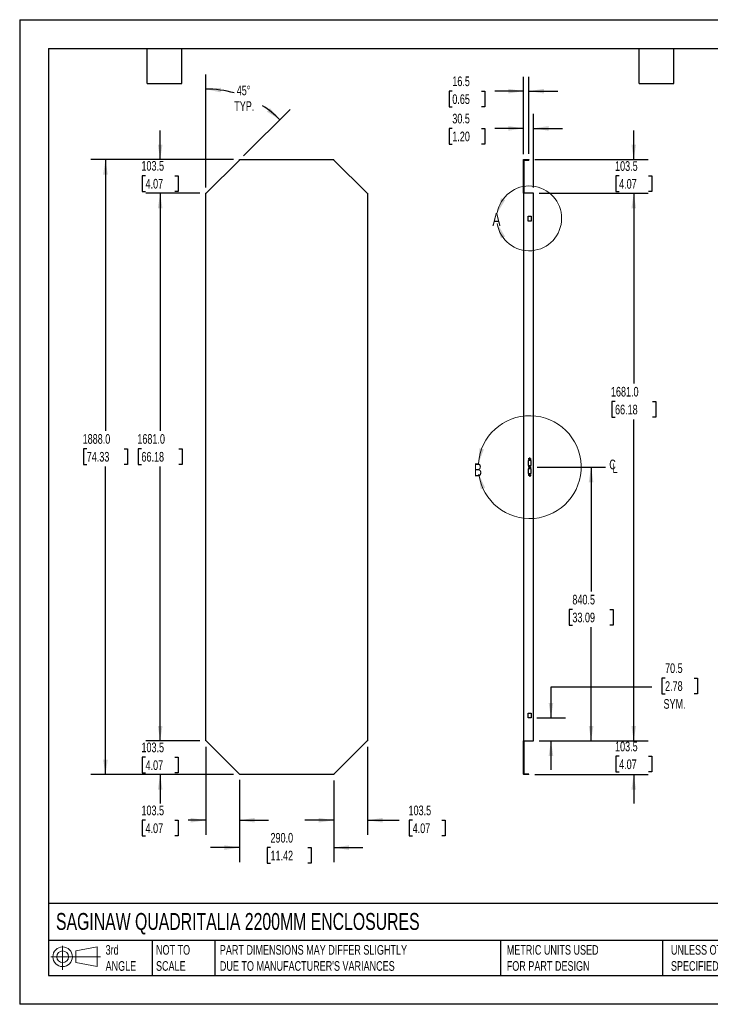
# Model space of a CAD drawing. Header units: millimetres. Extents: x 0 to 3912, y 0 to 3023.
# Tile 1 of 2: x 0 to 2121, y 0 to 3023. Entities that reach past the tile are written whole.
import ezdxf

# ---------------------------------------------------------------- set-up
doc = ezdxf.new("R2010")
doc.units = ezdxf.units.MM
doc.header["$LTSCALE"] = 14
doc.linetypes.add('CENTERX2', pattern=[20.32, 12.7, -2.54, 2.54, -2.54])
doc.layers.add('CENTER', color=40, linetype='CENTERX2')
doc.layers.add('DIMENSIONS', color=140, linetype='Continuous', lineweight=25)
doc.layers.add('TEXT', color=140, linetype='Continuous', lineweight=25)
doc.styles.add('SLDTEXTSTYLE0', font='TXT', dxfattribs={"width": 0.7})
doc.dimstyles.new('SLDDIMSTYLE0', dxfattribs={"dimtxt": 30.212109, "dimasz": 46.228, "dimexe": 0, "dimexo": 0.0625, "dimgap": 7.553027, "dimtad": 0, "dimtih": 1, "dimtoh": 1, "dimdec": 4, "dimlfac": 14, "dimzin": 12, "dimdsep": 46, "dimtxsty": 'SLDTEXTSTYLE0', "dimsah": 1, "dimcen": 0.09, "dimadec": 0, "dimazin": 3, "dimtfac": 1, "dimtdec": 0, "dimtofl": 0, "dimtmove": 0, "dimatfit": 3, "dimfxl": 0, "dimfrac": 2, "dimtolj": 1, "dimtzin": 12, "dimarcsym": 0})
doc.dimstyles.new('SLDDIMSTYLE1', dxfattribs={"dimtxt": 30.212109, "dimasz": 46.228, "dimexe": 0, "dimexo": 0.0625, "dimgap": 7.553027, "dimtad": 0, "dimtih": 1, "dimtoh": 1, "dimdec": 1, "dimrnd": 1e-09, "dimzin": 12, "dimdsep": 46, "dimtxsty": 'SLDTEXTSTYLE0', "dimsah": 1, "dimcen": 0.09, "dimadec": 0, "dimazin": 3, "dimtfac": 1, "dimtdec": 1, "dimtmove": 0, "dimatfit": 0, "dimfxl": 0, "dimfrac": 2, "dimtolj": 1, "dimtzin": 12, "dimarcsym": 0})
doc.dimstyles.new('SLDDIMSTYLE2', dxfattribs={"dimtxt": 30.212109, "dimasz": 46.228, "dimexe": 0, "dimexo": 0.0625, "dimgap": 7.553027, "dimtad": 0, "dimtih": 1, "dimtoh": 1, "dimdec": 1, "dimrnd": 1e-09, "dimzin": 4, "dimdsep": 46, "dimtxsty": 'SLDTEXTSTYLE0', "dimsah": 1, "dimcen": 0.09, "dimadec": 0, "dimazin": 1, "dimtfac": 1, "dimtdec": 1, "dimtofl": 0, "dimtmove": 0, "dimatfit": 3, "dimfxl": 0, "dimfrac": 2, "dimtolj": 1, "dimtzin": 12, "dimarcsym": 0})
doc.dimstyles.new('SLDDIMSTYLE3', dxfattribs={"dimtxt": 30.212109, "dimasz": 46.228, "dimexe": 0, "dimexo": 0.0625, "dimgap": 7.553027, "dimtad": 0, "dimtih": 1, "dimtoh": 1, "dimdec": 1, "dimrnd": 1e-09, "dimzin": 4, "dimdsep": 46, "dimtxsty": 'SLDTEXTSTYLE0', "dimsah": 1, "dimcen": 0.09, "dimadec": 0, "dimazin": 1, "dimtfac": 1, "dimtdec": 1, "dimtmove": 0, "dimatfit": 0, "dimfxl": 0, "dimfrac": 2, "dimtolj": 1, "dimtzin": 12, "dimarcsym": 0})
doc.dimstyles.new('SLDDIMSTYLE4', dxfattribs={"dimtxt": 30.212109, "dimasz": 46.228, "dimexe": 0, "dimexo": 0.0625, "dimgap": 7.553027, "dimtad": 0, "dimtih": 1, "dimtoh": 1, "dimdec": 1, "dimrnd": 1e-09, "dimzin": 12, "dimdsep": 46, "dimtxsty": 'SLDTEXTSTYLE0', "dimsah": 1, "dimcen": 0.09, "dimadec": 0, "dimazin": 3, "dimtfac": 1, "dimtdec": 1, "dimtofl": 0, "dimtmove": 0, "dimatfit": 3, "dimfxl": 0, "dimfrac": 2, "dimtolj": 1, "dimtzin": 12, "dimarcsym": 0})

# ---------------------------------------------------------------- blocks, each defined once
blk = doc.blocks.new('Block11')
at = {"color": 7, "linetype": 'Continuous', "lineweight": 18}
for p, q in [((36.2, 74.3), (36.2, 0)), ((76.7, 58.3), (142.5, 70.4)), ((142.5, 70.4), (142.5, 10.2)), ((0, 40.3), (152.2, 40.3)), ((76.7, 22.3), (76.7, 58.3)), ((76.7, 22.3), (142.5, 10.2))]:
    blk.add_line(p, q, dxfattribs=at)
for radius in [30.1, 18]:
    blk.add_circle((36.2, 40.3), radius, dxfattribs=at)
blk = doc.blocks.new('Block12')
at = {"color": 7, "linetype": 'Continuous'}
blk.add_blockref('Block11', (0, 0), dxfattribs=at)
blk = doc.blocks.new('_D')
at = {"layer": 'DIMENSIONS'}
for p, q in [((571.5, 2507.4), (571.5, 2854.3)), ((687.5, 2604.2), (830.4, 2747))]:
    blk.add_line(p, q, dxfattribs=at)
for start, end in [(74.2144, 90), (45, 57.1761)]:
    blk.add_arc((571.5, 2488.1), 321.7, start, end, dxfattribs=at)
for points in [[(571.5, 2809.8), (617.1, 2799.4), (618.1, 2813.6)], [(798.9, 2715.6), (768.7, 2751.3), (759.3, 2740.5)]]:
    blk.add_solid(points, dxfattribs=at)
at = {"layer": 'DIMENSIONS', "char_height": 29.63, "attachment_point": 1, "style": 'SLDTEXTSTYLE0'}
for s, insert in [('45°', (666.6, 2820.2)), ('TYP.', (659, 2772.2))]:
    blk.add_mtext(s, dxfattribs=dict(at, insert=insert))
blk = doc.blocks.new('_D_1')
at = {"layer": 'DIMENSIONS'}
for p, q in [((431.5, 2593.1), (431.5, 2682)), ((657.2, 2593.1), (387, 2593.1)), ((386.6, 2543.8), (376.4, 2543.8)), ((376.4, 2543.8), (376.4, 2495.7)), ((476.3, 2543.8), (486.5, 2543.8)), ((486.5, 2543.8), (486.5, 2495.7)), ((376.4, 2495.7), (386.6, 2495.7)), ((553.7, 2489.6), (387, 2489.6)), ((431.5, 2489.6), (431.5, 2400.7)), ((486.5, 2495.7), (476.3, 2495.7))]:
    blk.add_line(p, q, dxfattribs=at)
for points in [[(431.5, 2593.1), (438.6, 2639.3), (424.3, 2639.3)], [(431.5, 2489.6), (424.3, 2443.4), (438.6, 2443.4)]]:
    blk.add_solid(points, dxfattribs=at)
at = {"layer": 'DIMENSIONS', "char_height": 29.63, "attachment_point": 1, "style": 'SLDTEXTSTYLE0'}
for s, insert in [('103.5', (374, 2588.7)), ('4.07', (386.6, 2533.9))]:
    blk.add_mtext(s, dxfattribs=dict(at, insert=insert))
blk = doc.blocks.new('_D_2')
at = {"layer": 'DIMENSIONS'}
for p, q in [((553.7, 2489.6), (387, 2489.6)), ((431.5, 2489.6), (431.5, 1760.3)), ((374, 1705.5), (363.8, 1705.5)), ((363.8, 1705.5), (363.8, 1657.5)), ((488.9, 1705.5), (499.1, 1705.5)), ((499.1, 1705.5), (499.1, 1657.5)), ((363.8, 1657.5), (374, 1657.5)), ((431.5, 808.6), (431.5, 1650.7)), ((499.1, 1657.5), (488.9, 1657.5)), ((553.7, 808.6), (387, 808.6))]:
    blk.add_line(p, q, dxfattribs=at)
for points in [[(431.5, 2489.6), (424.3, 2443.4), (438.6, 2443.4)], [(431.5, 808.6), (438.6, 854.8), (424.3, 854.8)]]:
    blk.add_solid(points, dxfattribs=at)
at = {"layer": 'DIMENSIONS', "char_height": 29.63, "attachment_point": 1, "style": 'SLDTEXTSTYLE0'}
for s, insert in [('1681.0', (361.4, 1750.4)), ('66.18', (374, 1695.7))]:
    blk.add_mtext(s, dxfattribs=dict(at, insert=insert))
blk = doc.blocks.new('_D_3')
at = {"layer": 'DIMENSIONS'}
for p, q in [((431.5, 808.6), (431.5, 897.5)), ((553.7, 808.6), (387, 808.6)), ((386.6, 758.7), (376.4, 758.7)), ((376.4, 758.7), (376.4, 710.7)), ((476.3, 758.7), (486.5, 758.7)), ((486.5, 758.7), (486.5, 710.7)), ((376.4, 710.7), (386.6, 710.7)), ((657.2, 705.1), (387, 705.1)), ((431.5, 705.1), (431.5, 616.2)), ((486.5, 710.7), (476.3, 710.7))]:
    blk.add_line(p, q, dxfattribs=at)
for points in [[(431.5, 808.6), (438.6, 854.8), (424.3, 854.8)], [(431.5, 705.1), (424.3, 658.9), (438.6, 658.9)]]:
    blk.add_solid(points, dxfattribs=at)
at = {"layer": 'DIMENSIONS', "char_height": 29.63, "attachment_point": 1, "style": 'SLDTEXTSTYLE0'}
for s, insert in [('103.5', (374, 803.6)), ('4.07', (386.6, 748.9))]:
    blk.add_mtext(s, dxfattribs=dict(at, insert=insert))
blk = doc.blocks.new('_D_4')
at = {"layer": 'DIMENSIONS'}
for p, q in [((657.2, 2593.1), (219, 2593.1)), ((263.5, 2593.1), (263.5, 1760.3)), ((206, 1705.5), (195.8, 1705.5)), ((195.8, 1705.5), (195.8, 1657.5)), ((320.9, 1705.5), (331.1, 1705.5)), ((331.1, 1705.5), (331.1, 1657.5)), ((195.8, 1657.5), (206, 1657.5)), ((263.5, 705.1), (263.5, 1650.7)), ((331.1, 1657.5), (320.9, 1657.5)), ((657.2, 705.1), (219, 705.1))]:
    blk.add_line(p, q, dxfattribs=at)
for points in [[(263.5, 2593.1), (256.3, 2546.9), (270.6, 2546.9)], [(263.5, 705.1), (270.6, 751.3), (256.3, 751.3)]]:
    blk.add_solid(points, dxfattribs=at)
at = {"layer": 'DIMENSIONS', "char_height": 29.63, "attachment_point": 1, "style": 'SLDTEXTSTYLE0'}
for s, insert in [('1888.0', (193.4, 1750.4)), ('74.33', (206, 1695.7))]:
    blk.add_mtext(s, dxfattribs=dict(at, insert=insert))
blk = doc.blocks.new('_D_5')
at = {"layer": 'DIMENSIONS'}
for p, q in [((571.5, 790.8), (571.5, 520.7)), ((675, 688.8), (675, 520.7)), ((386.6, 565.1), (376.4, 565.1)), ((376.4, 565.1), (376.4, 517.1)), ((476.3, 565.1), (486.5, 565.1)), ((486.5, 565.1), (486.5, 517.1)), ((571.5, 565.1), (517.3, 565.1)), ((675, 565.1), (763.9, 565.1)), ((376.4, 517.1), (386.6, 517.1)), ((486.5, 517.1), (476.3, 517.1))]:
    blk.add_line(p, q, dxfattribs=at)
for points in [[(571.5, 565.1), (525.2, 572.2), (525.2, 558)], [(675, 565.1), (721.2, 558), (721.2, 572.2)]]:
    blk.add_solid(points, dxfattribs=at)
at = {"layer": 'DIMENSIONS', "char_height": 29.63, "attachment_point": 1, "style": 'SLDTEXTSTYLE0'}
for s, insert in [('103.5', (374, 610.1)), ('4.07', (386.6, 555.3))]:
    blk.add_mtext(s, dxfattribs=dict(at, insert=insert))
blk = doc.blocks.new('_D_6')
at = {"layer": 'DIMENSIONS'}
for p, q in [((1068.5, 790.8), (1068.5, 520.7)), ((965, 687.3), (965, 520.7)), ((965, 565.1), (876.1, 565.1)), ((1068.5, 565.1), (1165.9, 565.1)), ((1206.9, 565.1), (1196.7, 565.1)), ((1196.7, 565.1), (1196.7, 517.1)), ((1296.6, 565.1), (1306.8, 565.1)), ((1306.8, 565.1), (1306.8, 517.1)), ((1196.7, 517.1), (1206.9, 517.1)), ((1306.8, 517.1), (1296.6, 517.1))]:
    blk.add_line(p, q, dxfattribs=at)
for points in [[(965, 565.1), (918.7, 572.2), (918.7, 558)], [(1068.5, 565.1), (1114.7, 558), (1114.7, 572.2)]]:
    blk.add_solid(points, dxfattribs=at)
at = {"layer": 'DIMENSIONS', "char_height": 29.63, "attachment_point": 1, "style": 'SLDTEXTSTYLE0'}
for s, insert in [('103.5', (1194.3, 610.1)), ('4.07', (1206.9, 555.3))]:
    blk.add_mtext(s, dxfattribs=dict(at, insert=insert))
blk = doc.blocks.new('_D_7')
at = {"layer": 'DIMENSIONS'}
for p, q in [((675, 687.3), (675, 436.7)), ((965, 687.3), (965, 436.7)), ((675, 481.1), (586.1, 481.1)), ((770.3, 481.1), (760.2, 481.1)), ((760.2, 481.1), (760.2, 433.1)), ((885.2, 481.1), (895.4, 481.1)), ((895.4, 481.1), (895.4, 433.1)), ((965, 481.1), (1053.9, 481.1)), ((760.2, 433.1), (770.3, 433.1)), ((895.4, 433.1), (885.2, 433.1))]:
    blk.add_line(p, q, dxfattribs=at)
for points in [[(675, 481.1), (628.7, 488.2), (628.7, 474)], [(965, 481.1), (1011.2, 474), (1011.2, 488.2)]]:
    blk.add_solid(points, dxfattribs=at)
at = {"layer": 'DIMENSIONS', "char_height": 29.63, "attachment_point": 1, "style": 'SLDTEXTSTYLE0'}
for s, insert in [('290.0', (770.3, 526.1)), ('11.42', (770.3, 471.3))]:
    blk.add_mtext(s, dxfattribs=dict(at, insert=insert))
blk = doc.blocks.new('_D_8')
at = {"layer": 'DIMENSIONS'}
for p, q in [((1547.4, 2610.9), (1547.4, 2847.7)), ((1563.9, 2610.9), (1563.9, 2847.7)), ((1328.7, 2803.3), (1318.6, 2803.3)), ((1318.6, 2803.3), (1318.6, 2755.3)), ((1418.5, 2803.3), (1428.7, 2803.3)), ((1428.7, 2803.3), (1428.7, 2755.3)), ((1547.4, 2803.3), (1459.4, 2803.3)), ((1563.9, 2803.3), (1652.8, 2803.3)), ((1318.6, 2755.3), (1328.7, 2755.3)), ((1428.7, 2755.3), (1418.5, 2755.3))]:
    blk.add_line(p, q, dxfattribs=at)
for points in [[(1547.4, 2803.3), (1501.2, 2810.4), (1501.2, 2796.2)], [(1563.9, 2803.3), (1610.2, 2796.2), (1610.2, 2810.4)]]:
    blk.add_solid(points, dxfattribs=at)
at = {"layer": 'DIMENSIONS', "char_height": 29.63, "attachment_point": 1, "style": 'SLDTEXTSTYLE0'}
for s, insert in [('16.5', (1328.7, 2848.3)), ('0.65', (1328.7, 2793.5))]:
    blk.add_mtext(s, dxfattribs=dict(at, insert=insert))
blk = doc.blocks.new('_D_9')
at = {"layer": 'DIMENSIONS'}
for p, q in [((1547.4, 2609.4), (1547.4, 2733.4)), ((1577.9, 2507.4), (1577.9, 2733.4)), ((1328.7, 2689), (1318.6, 2689)), ((1318.6, 2689), (1318.6, 2640.9)), ((1418.5, 2689), (1428.7, 2689)), ((1428.7, 2689), (1428.7, 2640.9)), ((1547.4, 2689), (1459.4, 2689)), ((1577.9, 2689), (1666.8, 2689)), ((1318.6, 2640.9), (1328.7, 2640.9)), ((1428.7, 2640.9), (1418.5, 2640.9))]:
    blk.add_line(p, q, dxfattribs=at)
for points in [[(1547.4, 2689), (1501.2, 2696.1), (1501.2, 2681.8)], [(1577.9, 2689), (1624.2, 2681.8), (1624.2, 2696.1)]]:
    blk.add_solid(points, dxfattribs=at)
at = {"layer": 'DIMENSIONS', "char_height": 29.63, "attachment_point": 1, "style": 'SLDTEXTSTYLE0'}
for s, insert in [('30.5', (1328.7, 2733.9)), ('1.20', (1328.7, 2679.1))]:
    blk.add_mtext(s, dxfattribs=dict(at, insert=insert))
blk = doc.blocks.new('_D_10')
at = {"layer": 'DIMENSIONS'}
for p, q in [((1885.9, 2593.1), (1885.9, 2682)), ((1581.7, 2593.1), (1930.4, 2593.1)), ((1841, 2543.3), (1830.9, 2543.3)), ((1830.9, 2543.3), (1830.9, 2495.2)), ((1930.8, 2543.3), (1941, 2543.3)), ((1941, 2543.3), (1941, 2495.2)), ((1595.7, 2489.6), (1930.4, 2489.6)), ((1830.9, 2495.2), (1841, 2495.2)), ((1885.9, 2489.6), (1885.9, 2400.7)), ((1941, 2495.2), (1930.8, 2495.2))]:
    blk.add_line(p, q, dxfattribs=at)
for points in [[(1885.9, 2593.1), (1893, 2639.3), (1878.8, 2639.3)], [(1885.9, 2489.6), (1878.8, 2443.4), (1893, 2443.4)]]:
    blk.add_solid(points, dxfattribs=at)
at = {"layer": 'DIMENSIONS', "char_height": 29.63, "attachment_point": 1, "style": 'SLDTEXTSTYLE0'}
for s, insert in [('103.5', (1828.5, 2588.2)), ('4.07', (1841, 2533.4))]:
    blk.add_mtext(s, dxfattribs=dict(at, insert=insert))
blk = doc.blocks.new('_D_11')
at = {"layer": 'DIMENSIONS'}
for p, q in [((1595.7, 2489.6), (1930.4, 2489.6)), ((1885.9, 2489.6), (1885.9, 1905.3)), ((1828.5, 1850.5), (1818.3, 1850.5)), ((1818.3, 1850.5), (1818.3, 1802.5)), ((1943.4, 1850.5), (1953.5, 1850.5)), ((1953.5, 1850.5), (1953.5, 1802.5)), ((1818.3, 1802.5), (1828.5, 1802.5)), ((1885.9, 808.6), (1885.9, 1795.7)), ((1953.5, 1802.5), (1943.4, 1802.5)), ((1595.7, 808.6), (1930.4, 808.6))]:
    blk.add_line(p, q, dxfattribs=at)
for points in [[(1885.9, 2489.6), (1878.8, 2443.4), (1893, 2443.4)], [(1885.9, 808.6), (1893, 854.8), (1878.8, 854.8)]]:
    blk.add_solid(points, dxfattribs=at)
at = {"layer": 'DIMENSIONS', "char_height": 29.63, "attachment_point": 1, "style": 'SLDTEXTSTYLE0'}
for s, insert in [('1681.0', (1815.9, 1895.4)), ('66.18', (1828.5, 1840.7))]:
    blk.add_mtext(s, dxfattribs=dict(at, insert=insert))
blk = doc.blocks.new('_D_12')
at = {"layer": 'DIMENSIONS'}
for p, q in [((1588.9, 1649.1), (1799.4, 1649.1)), ((1754.9, 1649.1), (1754.9, 1267)), ((1697.5, 1212.2), (1687.3, 1212.2)), ((1687.3, 1212.2), (1687.3, 1164.2)), ((1812.4, 1212.2), (1822.5, 1212.2)), ((1822.5, 1212.2), (1822.5, 1164.2)), ((1687.3, 1164.2), (1697.5, 1164.2)), ((1754.9, 808.6), (1754.9, 1157.5)), ((1822.5, 1164.2), (1812.4, 1164.2)), ((1595.7, 808.6), (1799.4, 808.6))]:
    blk.add_line(p, q, dxfattribs=at)
for points in [[(1754.9, 1649.1), (1747.8, 1602.9), (1762.1, 1602.9)], [(1754.9, 808.6), (1762.1, 854.8), (1747.8, 854.8)]]:
    blk.add_solid(points, dxfattribs=at)
at = {"layer": 'DIMENSIONS', "char_height": 29.63, "attachment_point": 1, "style": 'SLDTEXTSTYLE0'}
for s, insert in [('840.5', (1697.5, 1257.2)), ('33.09', (1697.5, 1202.4))]:
    blk.add_mtext(s, dxfattribs=dict(at, insert=insert))
blk = doc.blocks.new('_D_13')
at = {"layer": 'DIMENSIONS'}
for p, q in [((1885.9, 808.6), (1885.9, 897.5)), ((1595.7, 808.6), (1930.4, 808.6)), ((1841, 761.5), (1830.9, 761.5)), ((1830.9, 761.5), (1830.9, 713.4)), ((1930.8, 761.5), (1941, 761.5)), ((1941, 761.5), (1941, 713.4)), ((1581.7, 705.1), (1930.4, 705.1)), ((1830.9, 713.4), (1841, 713.4)), ((1885.9, 705.1), (1885.9, 616.2)), ((1941, 713.4), (1930.8, 713.4))]:
    blk.add_line(p, q, dxfattribs=at)
for points in [[(1885.9, 808.6), (1893, 854.8), (1878.8, 854.8)], [(1885.9, 705.1), (1878.8, 658.9), (1893, 658.9)]]:
    blk.add_solid(points, dxfattribs=at)
at = {"layer": 'DIMENSIONS', "char_height": 29.63, "attachment_point": 1, "style": 'SLDTEXTSTYLE0'}
for s, insert in [('103.5', (1828.5, 806.4)), ('4.07', (1841, 751.6))]:
    blk.add_mtext(s, dxfattribs=dict(at, insert=insert))
blk = doc.blocks.new('_D_14')
at = {"layer": 'DIMENSIONS'}
for p, q in [((1982.1, 1001.6), (1971.9, 1001.6)), ((1971.9, 1001.6), (1971.9, 953.6)), ((2071.8, 1001.6), (2082, 1001.6)), ((2082, 1001.6), (2082, 953.6)), ((1941.5, 973.4), (1631.7, 973.4)), ((1631.7, 973.4), (1631.7, 879.1)), ((1971.9, 953.6), (1982.1, 953.6)), ((2082, 953.6), (2071.8, 953.6)), ((1588.7, 879.1), (1676.2, 879.1)), ((1595.7, 808.6), (1676.2, 808.6)), ((1631.7, 808.6), (1631.7, 719.7))]:
    blk.add_line(p, q, dxfattribs=at)
for points in [[(1631.7, 879.1), (1638.8, 925.3), (1624.6, 925.3)], [(1631.7, 808.6), (1624.6, 762.4), (1638.8, 762.4)]]:
    blk.add_solid(points, dxfattribs=at)
at = {"layer": 'DIMENSIONS', "char_height": 29.63, "attachment_point": 1, "style": 'SLDTEXTSTYLE0'}
for s, insert in [('70.5', (1982.1, 1046.6)), ('2.78', (1982.1, 991.8)), ('SYM.', (1977.4, 937))]:
    blk.add_mtext(s, dxfattribs=dict(at, insert=insert))
blk = doc.blocks.new('SW_SYMBOL_MOD_CL')
at = {"layer": 'CENTER', "color": 0, "char_height": 11023, "attachment_point": 5, "style": 'SLDTEXTSTYLE0'}
for s, insert in [('C', (5600, 8400)), ('L', (8400, 4200))]:
    blk.add_mtext(s, dxfattribs=dict(at, insert=insert))
blk = doc.blocks.new('SW_CENTERMARKSYMBOL_0')
at = {"layer": 'CENTER', "color": 0}
for p, q in [((-2.54, 0), (-4.665, 0)), ((0, 0), (-2.54, 0)), ((0, 2.54), (0, 4.665)), ((0, 0), (0, 2.54)), ((0, 0), (0, -2.54)), ((0, 0), (2.54, 0)), ((2.54, 0), (4.665, 0)), ((0, -2.54), (0, -4.665))]:
    blk.add_line(p, q, dxfattribs=at)
blk = doc.blocks.new('SW_CENTERMARKSYMBOL_1')
at = {"layer": 'CENTER', "color": 0}
for p, q in [((-2.54, 0), (-4.665, 0)), ((0, 0), (-2.54, 0)), ((0, 2.54), (0, 4.665)), ((0, 0), (0, 2.54)), ((0, 0), (0, -2.54)), ((0, 0), (2.54, 0)), ((2.54, 0), (4.665, 0)), ((0, -2.54), (0, -4.665))]:
    blk.add_line(p, q, dxfattribs=at)
blk = doc.blocks.new('SW_CENTERMARKSYMBOL_2')
at = {"layer": 'CENTER', "color": 0}
for p, q in [((-2.54, 0), (-4.665, 0)), ((0, 0), (-2.54, 0)), ((0, 2.54), (0, 4.665)), ((0, 0), (0, 2.54)), ((0, 0), (0, -2.54)), ((0, 0), (2.54, 0)), ((2.54, 0), (4.665, 0)), ((0, -2.54), (0, -4.665))]:
    blk.add_line(p, q, dxfattribs=at)

msp = doc.modelspace()

# ---------------------------------------------------------------- linework, layer by layer
at = {"color": 7, "linetype": 'Continuous'}
for p, q in [((0.0345826, 3022.6374356), (0.0345826, 0.0374356)), ((0.0345826, 3022.6374356), (3911.6345826, 3022.6374356)), ((3911.6345826, 0.0374356), (0.0345826, 0.0374356))]:
    msp.add_line(p, q, dxfattribs=at)
for p, q in [((674.9510664, 2591.6180927), (572.9550664, 2489.6220927)), ((674.952649, 2593.1200927), (964.9534838, 2593.1200927)), ((964.9550664, 2591.6180927), (964.9534838, 2593.1200927)), ((1066.9510664, 2489.6220927), (964.9550664, 2591.6180927)), ((1548.9302945, 2591.6195069), (1547.4297087, 2593.1200927)), ((1547.4297087, 2591.6180927), (1547.4297087, 2593.1200927)), ((1547.4297087, 2593.1200927), (1563.9297087, 2593.1200927)), ((1548.9297087, 2591.6180927), (1547.4297087, 2591.6180927)), ((1547.4297087, 2489.7971027), (1547.4297087, 2591.6180927)), ((1548.9297087, 2489.6220927), (1548.9297087, 2591.6180927)), ((1548.9317087, 2591.6200927), (1563.9297087, 2591.6200927)), ((1563.9297087, 2593.1200927), (1563.9297087, 2591.6200927)), ((572.9550664, 2489.6220927), (571.4530664, 2489.6205102)), ((571.4530664, 808.6196753), (571.4530664, 2489.6205102)), ((1068.4530664, 2489.6205102), (1068.4530664, 808.6196753)), ((1548.9297087, 2489.6220927), (1547.4297087, 2489.6220927)), ((1547.4297087, 2489.6205102), (1547.4297087, 808.6196753)), ((1577.9297087, 2489.6205102), (1547.4297087, 2489.6205102)), ((1577.9297087, 808.6196753), (1577.9297087, 2489.6205102)), ((1561.9297087, 2419.1205102), (1570.9297087, 2419.1205102)), ((1561.9297087, 2404.1205102), (1561.9297087, 2419.1205102)), ((1570.9297087, 2419.1205102), (1570.9297087, 2404.1205102)), ((1570.9297087, 2404.1205102), (1561.9297087, 2404.1205102)), ((1561.9297087, 1669.1200927), (1561.9297087, 1654.1200927)), ((1570.9297087, 1669.1200927), (1561.9297087, 1669.1200927)), ((1570.9297087, 1654.1200927), (1570.9297087, 1669.1200927)), ((1561.9297087, 1654.1200927), (1570.9297087, 1654.1200927)), ((1561.9297087, 1644.1200927), (1561.9297087, 1629.1200927)), ((1570.9297087, 1644.1200927), (1561.9297087, 1644.1200927)), ((1570.9297087, 1629.1200927), (1570.9297087, 1644.1200927)), ((1561.9297087, 1629.1200927), (1570.9297087, 1629.1200927)), ((1561.9297087, 894.1196753), (1570.9297087, 894.1196753)), ((1561.9297087, 879.1196753), (1561.9297087, 894.1196753)), ((1570.9297087, 879.1196753), (1561.9297087, 879.1196753)), ((1570.9297087, 894.1196753), (1570.9297087, 879.1196753)), ((572.9550664, 808.6180927), (674.9510664, 706.6220927)), ((964.9550664, 706.6220927), (1066.9510664, 808.6180927)), ((1066.9510664, 808.6180927), (1068.4530664, 808.6196753)), ((1547.4297087, 808.6196753), (1577.9297087, 808.6196753)), ((1548.9297087, 808.6180927), (1547.4297087, 808.6180927)), ((1547.4297087, 706.6220927), (1547.4297087, 808.4430827)), ((1548.9297087, 706.6220927), (1548.9297087, 808.6180927)), ((674.9510664, 706.6220927), (674.952649, 705.1200927)), ((964.9534838, 705.1200927), (674.952649, 705.1200927)), ((1548.9297087, 706.6220927), (1547.4297087, 706.6220927)), ((1548.9302945, 706.6206785), (1547.4297087, 705.1200927)), ((1563.9297087, 705.1200927), (1547.4297087, 705.1200927)), ((1563.9297087, 706.6200927), (1548.9317087, 706.6200927)), ((1563.9297087, 705.1200927), (1563.9297087, 706.6200927))]:
    msp.add_line(p, q)
for centre in [(1566.4297087, 1674.1200927), (1566.4297087, 1649.1200927), (1566.4297087, 1624.1200927)]:
    msp.add_circle(centre, 2.125)
for centre, start, end in [((1548.9317087, 2591.6180927), 90, 135.0000000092), ((1548.9317087, 706.6220927), 224.9999999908, 270)]:
    msp.add_arc(centre, 0.002, start, end)
at = {"color": 7, "linetype": 'Continuous', "lineweight": 18}
for centre, radius, start, end in [((1564.961607, 2412.7241547), 99.5387158, 189.2256531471, 170.4112262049), ((1566.4297087, 1649.1200927), 157.9316497, 187.7908299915, 175.9586927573)]:
    msp.add_arc(centre, radius, start, end, dxfattribs=at)
for points, knots in [([(674.9510664, 2591.6180927), (674.9512338, 2591.7432594), (674.9515688, 2591.9935926), (674.9521685, 2592.4942592), (674.9524568, 2592.8697593), (674.952649, 2593.1200927)], [0, 0, 0, 0, 0.2500000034, 0.5000000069, 1, 1, 1, 1]), ([(1066.9510664, 2489.6220927), (1067.076233, 2489.6219253), (1067.3265663, 2489.6215903), (1067.8272329, 2489.6209906), (1068.202733, 2489.6207023), (1068.4530664, 2489.6205102)], [0, 0, 0, 0, 0.2500000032, 0.5000000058, 1, 1, 1, 1]), ([(572.9550664, 808.6180927), (572.8298998, 808.6182602), (572.5795665, 808.6185951), (572.0788999, 808.6191949), (571.7033998, 808.6194831), (571.4530664, 808.6196753)], [0, 0, 0, 0, 0.2500000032, 0.5000000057, 1, 1, 1, 1]), ([(964.9550664, 706.6220927), (964.9548989, 706.4969261), (964.954564, 706.2465929), (964.9539642, 705.7459262), (964.953676, 705.3704261), (964.9534838, 705.1200927)], [0, 0, 0, 0, 0.2500000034, 0.5000000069, 1, 1, 1, 1]), ([(1547.4297087, 706.6220927), (1547.4297087, 706.4969261), (1547.4297087, 706.2465929), (1547.4297087, 705.7459262), (1547.4297087, 705.3704261), (1547.4297087, 705.1200927)], [0, 0, 0, 0, 0.2500000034, 0.5000000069, 1, 1, 1, 1])]:
    msp.add_open_spline(points, degree=3, knots=knots)
for points in [[(1548.9302945, 2591.6195069), (1548.9299243, 2591.6191367), (1548.9297087, 2591.6186163), (1548.9297087, 2591.6180927)], [(1548.9297087, 2489.6220927), (1548.9297087, 2489.6215652), (1548.9299243, 2489.6210377), (1548.9302945, 2489.6205102)], [(1548.9302945, 808.6196753), (1548.9299243, 808.6191478), (1548.9297087, 808.6186203), (1548.9297087, 808.6180927)], [(1548.9297087, 706.6220927), (1548.9297087, 706.6215691), (1548.9299243, 706.6210488), (1548.9302945, 706.6206785)]]:
    msp.add_open_spline(points, degree=3)
for points in [[(1466.813577, 2429.3048714), (1491.1877266, 2469.2236559), (1478.0618885, 2474.7040345)], [(1466.710466, 2396.7657948), (1477.6708295, 2351.296256), (1490.8311365, 2356.6933381)], [(1408.890756, 1660.2504279), (1425.739029, 1703.8823454), (1411.8451221, 1706.9289053)], [(1409.9558394, 1627.7113514), (1415.9564121, 1581.325991), (1429.6213494, 1585.2746191)]]:
    msp.add_solid(points, dxfattribs=at)
at = {"layer": 'TEXT'}
for p, q in [((88.9, 2933.7), (3822.7, 2933.7)), ((88.9, 2933.7), (88.9, 88.9)), ((391.16, 2827.02), (391.16, 2933.7)), ((497.84, 2827.02), (497.84, 2933.7)), ((1902.46, 2827.02), (1902.46, 2933.7)), ((2009.14, 2827.02), (2009.14, 2933.7)), ((391.16, 2827.02), (497.84, 2827.02)), ((1902.46, 2827.02), (2009.14, 2827.02)), ((3822.7, 309.7655077), (88.9, 309.7655077)), ((3822.7, 195.58), (88.9, 195.58)), ((406.6262417, 195.58), (406.6262417, 88.9)), ((599.7233981, 195.58), (599.7233981, 88.9)), ((1476.7788966, 195.58), (1476.7788966, 88.9)), ((1973.9694059, 195.58), (1973.9694059, 88.9)), ((88.9, 88.9), (3822.7, 88.9))]:
    msp.add_line(p, q, dxfattribs=at)

# ---------------------------------------------------------------- block references
at = {"layer": 'CENTER'}
for name, p in [('SW_CENTERMARKSYMBOL_2', (1566.4297087, 1674.1200927)), ('SW_CENTERMARKSYMBOL_0', (1566.4297087, 1649.1200927)), ('SW_CENTERMARKSYMBOL_1', (1566.4297087, 1624.1200927))]:
    msp.add_blockref(name, p, dxfattribs=at)
at = {"layer": 'CENTER', "xscale": 0.002688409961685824, "yscale": 0.002688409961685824, "zscale": 0.002688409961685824}
msp.add_blockref('SW_SYMBOL_MOD_CL', (1805.7750738, 1634.6501106), dxfattribs=at)
at = {"layer": 'TEXT'}
msp.add_blockref('Block12', (95.7311394, 105.7539743), dxfattribs=at)

# ---------------------------------------------------------------- texts
at = {"color": 7, "linetype": 'Continuous', "lineweight": 18, "char_height": 39.5111111, "attachment_point": 1, "style": 'SLDTEXTSTYLE0'}
for s, insert in [('A', (1451.964081, 2429.3048714)), ('B', (1395.1737022, 1660.2504279))]:
    msp.add_mtext(s, dxfattribs=dict(at, insert=insert))
at = {"layer": 'TEXT', "attachment_point": 1, "style": 'SLDTEXTSTYLE0'}
for s, insert, char_height in [('SAGINAW QUADRITALIA 2200MM ENCLOSURES', (111.5202795, 280.3282066), 51.858333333), ('3rd^JANGLE', (263.9060285, 181.9519948), 29.63333333), ('NOT TO^JSCALE', (418.6940958, 181.9519981), 29.633333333), ("PART DIMENSIONS MAY DIFFER SLIGHTLY ^JDUE TO MANUFACTURER'S VARIANCES", (614.7754839, 181.9520013), 29.633333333), ('METRIC UNITS USED ^JFOR PART DESIGN', (1495.9504759, 181.9520046), 29.633333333), ('UNLESS OTHERWISE ^JSPECIFIED UNITS ARE:', (2000.1677999, 181.9520079), 29.633333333)]:
    msp.add_mtext(s, dxfattribs=dict(at, insert=insert, char_height=char_height))

# ---------------------------------------------------------------- dimensions: what is measured, and where the dimension line sits
at = {"layer": 'DIMENSIONS'}
dim = msp.add_angular_dim_2l(base=(773.5303398, 2738.4503872), line1=((674.9510664, 2591.6180927), (572.9550664, 2489.6220927)), line2=((571.4530664, 808.6196753), (571.4530664, 2489.6205102)), text='<>\\PTYP.', dimstyle='SLDDIMSTYLE0', dxfattribs=at)
dim.commit()
dim.dimension.update_dxf_attribs({"geometry": '_D', "text_midpoint": (702.4066367, 2781.9765937), "dimtype": 162})
for base, p1, p2, dimstyle, picture, middle in [((1563.9297087, 2803.2973724), (1547.4297087, 2593.1200927), (1563.9297087, 2593.1200927), 'SLDDIMSTYLE1', '_D_8', (1373.6192027, 2803.2973724)), ((1547.4297087, 2688.9592846), (1577.9297087, 2489.6205102), (1547.4297087, 2591.6180927), 'SLDDIMSTYLE1', '_D_9', (1373.6192027, 2688.9592846)), ((674.9510664, 565.1175927), (571.4530664, 808.6196753), (674.9510664, 706.6220927), 'SLDDIMSTYLE1', '_D_5', (431.4505664, 565.1175927)), ((1068.4530664, 565.1175927), (964.9534838, 705.1200927), (1068.4530664, 808.6196753), 'SLDDIMSTYLE1', '_D_6', (1251.7441005, 565.1175927)), ((674.952649, 481.1175927), (964.9534838, 705.1200927), (674.952649, 705.1200927), 'SLDDIMSTYLE3', '_D_7', (827.7939423, 481.1175927))]:
    dim = msp.add_linear_dim(base=base, p1=p1, p2=p2, dimstyle=dimstyle, dxfattribs=at)
    dim.commit()
    dim.dimension.update_dxf_attribs({"geometry": picture, "text_midpoint": middle, "dimtype": 160})
for base, p1, p2, dimstyle, picture, middle in [((431.4505664, 2489.6205102), (674.952649, 2593.1200927), (571.4530664, 2489.6205102), 'SLDDIMSTYLE1', '_D_1', (431.4505664, 2543.7551925)), ((1885.9297337, 2593.1200927), (1577.9297087, 2489.6205102), (1563.9297087, 2593.1200927), 'SLDDIMSTYLE1', '_D_10', (1885.9297337, 2543.2580113)), ((263.4505664, 2593.1200927), (674.952649, 705.1200927), (674.952649, 2593.1200927), 'SLDDIMSTYLE2', '_D_4', (263.4505664, 1705.4699795)), ((431.4505664, 2489.6205102), (571.4530664, 808.6196753), (571.4530664, 2489.6205102), 'SLDDIMSTYLE2', '_D_2', (431.4505664, 1705.4699795)), ((1885.9297337, 2489.6205102), (1577.9297087, 808.6196753), (1577.9297087, 2489.6205102), 'SLDDIMSTYLE2', '_D_11', (1885.9297337, 1850.4817523)), ((1754.9467324, 1649.1200927), (1577.9297087, 808.6196753), (1571.0947087, 1649.1200927), 'SLDDIMSTYLE4', '_D_12', (1754.9467324, 1212.2435933)), ((431.4505664, 808.6196753), (674.952649, 705.1200927), (571.4530664, 808.6196753), 'SLDDIMSTYLE1', '_D_3', (431.4505664, 758.6762367)), ((1885.9297337, 705.1200927), (1577.9297087, 808.6196753), (1563.9297087, 705.1200927), 'SLDDIMSTYLE1', '_D_13', (1885.9297337, 761.4568964))]:
    dim = msp.add_linear_dim(base=base, p1=p1, p2=p2, angle=90, dimstyle=dimstyle, dxfattribs=at)
    dim.commit()
    dim.dimension.update_dxf_attribs({"geometry": picture, "text_midpoint": middle, "dimtype": 160})
dim = msp.add_linear_dim(base=(1631.7126666, 879.1196753), p1=(1577.9297087, 808.6196753), p2=(1570.9297087, 879.1196753), angle=90, text='<>\\PSYM.', dimstyle='SLDDIMSTYLE1', dxfattribs=at)
dim.commit()
dim.dimension.update_dxf_attribs({"geometry": '_D_14', "text_midpoint": (1631.7126666, 973.3846799), "dimtype": 160})

doc.saveas('drawing.dxf')
